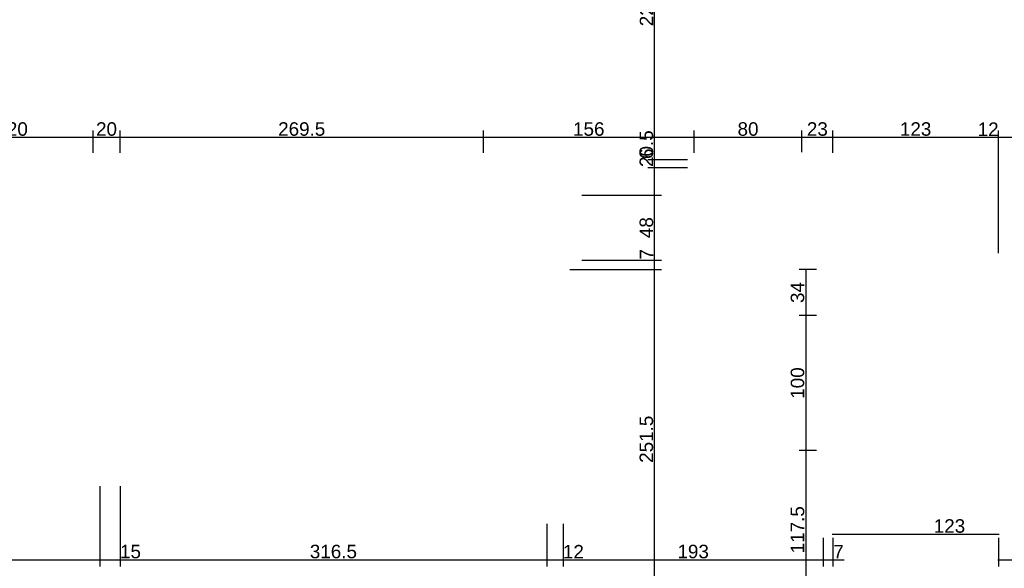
# Model space of a CAD drawing. Header units: millimetres. Extents: x 126553 to 403692, y -95821 to 38049.
# Tile 9 of 256: x 128394 to 129125, y -29989 to -29583. Entities that reach past the tile are written whole.
import ezdxf

# ---------------------------------------------------------------- set-up
doc = ezdxf.new("R2010")
doc.units = ezdxf.units.MM
doc.layers.add('11_wymiary', color=55, linetype='Continuous')
doc.layers.add('11_wymiary @ 50', color=55, linetype='Continuous')
doc.styles.add('11_RJ', font='arial.ttf')
doc.dimstyles.new('11_RJ (cc)', dxfattribs={"dimtxt": 0.2, "dimasz": 0.001, "dimexe": 0.1, "dimexo": 0.1, "dimgap": 0.02, "dimtad": 1, "dimdec": 1, "dimrnd": 0.5, "dimzin": 12, "dimdsep": 46, "dimtxsty": '11_RJ', "dimblk": 'OBLIQUE', "dimcen": 0, "dimdle": 0.01, "dimclrd": 256, "dimclre": 256, "dimclrt": 2, "dimazin": 3, "dimtfac": 1, "dimtdec": 1, "dimtofl": 0, "dimtmove": 0, "dimatfit": 3, "dimldrblk": 'DOT', "dimfxl": 1, "dimtolj": 1, "dimtzin": 13, "dimarcsym": 0})

# ---------------------------------------------------------------- blocks, each defined once
blk = doc.blocks.new('_Oblique')
at = {"color": 0, "linetype": 'ByBlock', "lineweight": -2}
blk.add_line((-0.5, -0.5), (0.5, 0.5), dxfattribs=at)
blk = doc.blocks.new('*D2058')
at = {"layer": '11_wymiary', "lineweight": -2, "transparency": 16777216}
for p, q in [((129120.31, -29669.7), (129104.98, -29669.7)), ((129120.31, -29755.62), (129120.31, -29664.7)), ((129132.81, -29669.7), (129120.31, -29669.7)), ((129132.31, -29755.62), (129132.31, -29664.7))]:
    blk.add_line(p, q, dxfattribs=at)
at = {"layer": 'Defpoints', "color": 0, "transparency": 16777216}
for p in [(129120.31, -29669.7), (129120.31, -29760.62), (129132.31, -29760.62)]:
    blk.add_point(p, dxfattribs=at)
at = {"layer": '11_wymiary', "lineweight": -2, "transparency": 16777216, "xscale": 0.05, "yscale": 0.05, "zscale": 0.05, "rotation": 180}
blk.add_blockref('_Oblique', (129120.31, -29669.7), dxfattribs=at)
at = {"layer": '11_wymiary', "lineweight": -2, "transparency": 16777216, "xscale": 0.05, "yscale": 0.05, "zscale": 0.05}
blk.add_blockref('_Oblique', (129132.31, -29669.7), dxfattribs=at)
at = {"layer": '11_wymiary', "color": 2, "transparency": 16777216, "insert": (129112.62, -29663.68), "char_height": 10, "attachment_point": 5, "style": '11_RJ'}
blk.add_mtext('\\A1;12', dxfattribs=at)
blk = doc.blocks.new('_Dot')
at = {"color": 0, "linetype": 'ByBlock', "lineweight": -2}
blk.add_line((-0.5, 0), (-1, 0), dxfattribs=at)
at = {"color": 0, "linetype": 'ByBlock', "const_width": 0.5}
blk.add_lwpolyline([(-0.25, 0, 1), (0.25, 0, 1)], format="xyb", close=True, dxfattribs=at)
blk = doc.blocks.new('*D2059')
at = {"layer": '11_wymiary', "lineweight": -2, "transparency": 16777216}
for p, q in [((129120.81, -29669.7), (128996.85, -29669.7)), ((128997.35, -29681.24), (128997.35, -29664.7)), ((129120.31, -29755.62), (129120.31, -29664.7))]:
    blk.add_line(p, q, dxfattribs=at)
at = {"layer": 'Defpoints', "color": 0, "transparency": 16777216}
for p in [(128997.35, -29669.7), (128997.35, -29686.24), (129120.31, -29760.62)]:
    blk.add_point(p, dxfattribs=at)
at = {"layer": '11_wymiary', "lineweight": -2, "transparency": 16777216, "xscale": 0.05, "yscale": 0.05, "zscale": 0.05, "rotation": 180}
blk.add_blockref('_Oblique', (128997.35, -29669.7), dxfattribs=at)
at = {"layer": '11_wymiary', "lineweight": -2, "transparency": 16777216, "xscale": 0.05, "yscale": 0.05, "zscale": 0.05}
blk.add_blockref('_Oblique', (129120.31, -29669.7), dxfattribs=at)
at = {"layer": '11_wymiary', "color": 2, "transparency": 16777216, "insert": (129058.83, -29663.59), "char_height": 10, "attachment_point": 5, "style": '11_RJ'}
blk.add_mtext('\\A1;123', dxfattribs=at)
blk = doc.blocks.new('*D2060')
at = {"layer": '11_wymiary', "lineweight": -2, "transparency": 16777216}
for p, q in [((128997.85, -29669.7), (128974.05, -29669.7)), ((128974.55, -29680.62), (128974.55, -29664.7)), ((128997.35, -29681.24), (128997.35, -29664.7))]:
    blk.add_line(p, q, dxfattribs=at)
at = {"layer": 'Defpoints', "color": 0, "transparency": 16777216}
for p in [(128974.55, -29669.7), (128974.55, -29685.62), (128997.35, -29686.24)]:
    blk.add_point(p, dxfattribs=at)
at = {"layer": '11_wymiary', "lineweight": -2, "transparency": 16777216, "xscale": 0.05, "yscale": 0.05, "zscale": 0.05, "rotation": 180}
blk.add_blockref('_Oblique', (128974.55, -29669.7), dxfattribs=at)
at = {"layer": '11_wymiary', "lineweight": -2, "transparency": 16777216, "xscale": 0.05, "yscale": 0.05, "zscale": 0.05}
blk.add_blockref('_Oblique', (128997.35, -29669.7), dxfattribs=at)
at = {"layer": '11_wymiary', "color": 2, "transparency": 16777216, "insert": (128985.95, -29663.59), "char_height": 10, "attachment_point": 5, "style": '11_RJ'}
blk.add_mtext('\\A1;23', dxfattribs=at)
blk = doc.blocks.new('*D2061')
at = {"layer": '11_wymiary', "lineweight": -2, "transparency": 16777216}
for p, q in [((128975.05, -29669.7), (128894.05, -29669.7)), ((128894.55, -29681.24), (128894.55, -29664.7)), ((128974.55, -29680.62), (128974.55, -29664.7))]:
    blk.add_line(p, q, dxfattribs=at)
at = {"layer": 'Defpoints', "color": 0, "transparency": 16777216}
for p in [(128894.55, -29669.7), (128894.55, -29686.24), (128974.55, -29685.62)]:
    blk.add_point(p, dxfattribs=at)
at = {"layer": '11_wymiary', "lineweight": -2, "transparency": 16777216, "xscale": 0.05, "yscale": 0.05, "zscale": 0.05, "rotation": 180}
blk.add_blockref('_Oblique', (128894.55, -29669.7), dxfattribs=at)
at = {"layer": '11_wymiary', "lineweight": -2, "transparency": 16777216, "xscale": 0.05, "yscale": 0.05, "zscale": 0.05}
blk.add_blockref('_Oblique', (128974.55, -29669.7), dxfattribs=at)
at = {"layer": '11_wymiary', "color": 2, "transparency": 16777216, "insert": (128934.55, -29663.59), "char_height": 10, "attachment_point": 5, "style": '11_RJ'}
blk.add_mtext('\\A1;80', dxfattribs=at)
blk = doc.blocks.new('*D2062')
at = {"layer": '11_wymiary', "lineweight": -2, "transparency": 16777216}
for p, q in [((128895.05, -29669.7), (128737.85, -29669.7)), ((128738.35, -29681.24), (128738.35, -29664.7)), ((128894.55, -29681.24), (128894.55, -29664.7))]:
    blk.add_line(p, q, dxfattribs=at)
at = {"layer": 'Defpoints', "color": 0, "transparency": 16777216}
for p in [(128738.35, -29669.7), (128738.35, -29686.24), (128894.55, -29686.24)]:
    blk.add_point(p, dxfattribs=at)
at = {"layer": '11_wymiary', "lineweight": -2, "transparency": 16777216, "xscale": 0.05, "yscale": 0.05, "zscale": 0.05, "rotation": 180}
blk.add_blockref('_Oblique', (128738.35, -29669.7), dxfattribs=at)
at = {"layer": '11_wymiary', "lineweight": -2, "transparency": 16777216, "xscale": 0.05, "yscale": 0.05, "zscale": 0.05}
blk.add_blockref('_Oblique', (128894.55, -29669.7), dxfattribs=at)
at = {"layer": '11_wymiary', "color": 2, "transparency": 16777216, "insert": (128816.45, -29663.59), "char_height": 10, "attachment_point": 5, "style": '11_RJ'}
blk.add_mtext('\\A1;156', dxfattribs=at)
blk = doc.blocks.new('*D2063')
at = {"layer": '11_wymiary', "lineweight": -2, "transparency": 16777216}
for p, q in [((128738.85, -29669.7), (128468.35, -29669.7)), ((128468.85, -29681.24), (128468.85, -29664.7)), ((128738.35, -29681.24), (128738.35, -29664.7))]:
    blk.add_line(p, q, dxfattribs=at)
at = {"layer": 'Defpoints', "color": 0, "transparency": 16777216}
for p in [(128468.85, -29669.7), (128468.85, -29686.24), (128738.35, -29686.24)]:
    blk.add_point(p, dxfattribs=at)
at = {"layer": '11_wymiary', "lineweight": -2, "transparency": 16777216, "xscale": 0.05, "yscale": 0.05, "zscale": 0.05, "rotation": 180}
blk.add_blockref('_Oblique', (128468.85, -29669.7), dxfattribs=at)
at = {"layer": '11_wymiary', "lineweight": -2, "transparency": 16777216, "xscale": 0.05, "yscale": 0.05, "zscale": 0.05}
blk.add_blockref('_Oblique', (128738.35, -29669.7), dxfattribs=at)
at = {"layer": '11_wymiary', "color": 2, "transparency": 16777216, "insert": (128603.6, -29663.59), "char_height": 10, "attachment_point": 5, "style": '11_RJ'}
blk.add_mtext('\\A1;269.5', dxfattribs=at)
blk = doc.blocks.new('*D2064')
at = {"layer": '11_wymiary', "lineweight": -2, "transparency": 16777216}
for p, q in [((128469.35, -29669.7), (128448.35, -29669.7)), ((128448.85, -29681.24), (128448.85, -29664.7)), ((128468.85, -29681.24), (128468.85, -29664.7))]:
    blk.add_line(p, q, dxfattribs=at)
at = {"layer": 'Defpoints', "color": 0, "transparency": 16777216}
for p in [(128448.85, -29669.7), (128448.85, -29686.24), (128468.85, -29686.24)]:
    blk.add_point(p, dxfattribs=at)
at = {"layer": '11_wymiary', "lineweight": -2, "transparency": 16777216, "xscale": 0.05, "yscale": 0.05, "zscale": 0.05, "rotation": 180}
blk.add_blockref('_Oblique', (128448.85, -29669.7), dxfattribs=at)
at = {"layer": '11_wymiary', "lineweight": -2, "transparency": 16777216, "xscale": 0.05, "yscale": 0.05, "zscale": 0.05}
blk.add_blockref('_Oblique', (128468.85, -29669.7), dxfattribs=at)
at = {"layer": '11_wymiary', "color": 2, "transparency": 16777216, "insert": (128458.85, -29663.59), "char_height": 10, "attachment_point": 5, "style": '11_RJ'}
blk.add_mtext('\\A1;20', dxfattribs=at)
blk = doc.blocks.new('*D2065')
at = {"layer": '11_wymiary', "lineweight": -2, "transparency": 16777216}
for p, q in [((128449.35, -29669.7), (128328.35, -29669.7)), ((128328.85, -29681.24), (128328.85, -29664.7)), ((128448.85, -29681.24), (128448.85, -29664.7))]:
    blk.add_line(p, q, dxfattribs=at)
at = {"layer": 'Defpoints', "color": 0, "transparency": 16777216}
for p in [(128328.85, -29669.7), (128328.85, -29686.24), (128448.85, -29686.24)]:
    blk.add_point(p, dxfattribs=at)
at = {"layer": '11_wymiary', "lineweight": -2, "transparency": 16777216, "xscale": 0.05, "yscale": 0.05, "zscale": 0.05, "rotation": 180}
blk.add_blockref('_Oblique', (128328.85, -29669.7), dxfattribs=at)
at = {"layer": '11_wymiary', "lineweight": -2, "transparency": 16777216, "xscale": 0.05, "yscale": 0.05, "zscale": 0.05}
blk.add_blockref('_Oblique', (128448.85, -29669.7), dxfattribs=at)
at = {"layer": '11_wymiary', "color": 2, "transparency": 16777216, "insert": (128388.85, -29663.59), "char_height": 10, "attachment_point": 5, "style": '11_RJ'}
blk.add_mtext('\\A1;120', dxfattribs=at)
blk = doc.blocks.new('*D2172')
at = {"layer": '11_wymiary', "lineweight": -2, "transparency": 16777216}
for p, q in [((128453.85, -29928.04), (128453.85, -29987.71)), ((128138.85, -30016.39), (128138.85, -29977.71)), ((128138.35, -29982.71), (128454.35, -29982.71))]:
    blk.add_line(p, q, dxfattribs=at)
at = {"layer": 'Defpoints', "color": 0, "transparency": 16777216}
for p in [(128453.85, -29923.04), (128453.85, -29982.71), (128138.85, -30021.39)]:
    blk.add_point(p, dxfattribs=at)
at = {"layer": '11_wymiary', "lineweight": -2, "transparency": 16777216, "xscale": 0.05, "yscale": 0.05, "zscale": 0.05, "rotation": 180}
blk.add_blockref('_Oblique', (128138.85, -29982.71), dxfattribs=at)
at = {"layer": '11_wymiary', "lineweight": -2, "transparency": 16777216, "xscale": 0.05, "yscale": 0.05, "zscale": 0.05}
blk.add_blockref('_Oblique', (128453.85, -29982.71), dxfattribs=at)
at = {"layer": '11_wymiary', "color": 2, "transparency": 16777216, "insert": (128296.35, -29976.6), "char_height": 10, "attachment_point": 5, "style": '11_RJ'}
blk.add_mtext('\\A1;315', dxfattribs=at)
blk = doc.blocks.new('*D2173')
at = {"layer": '11_wymiary', "lineweight": -2, "transparency": 16777216}
for p, q in [((128453.85, -29928.04), (128453.85, -29987.71)), ((128468.85, -29928.04), (128468.85, -29987.71)), ((128453.35, -29982.71), (128468.85, -29982.71)), ((128468.85, -29982.71), (128484.36, -29982.71))]:
    blk.add_line(p, q, dxfattribs=at)
at = {"layer": 'Defpoints', "color": 0, "transparency": 16777216}
for p in [(128453.85, -29923.04), (128468.85, -29923.04), (128468.85, -29982.71)]:
    blk.add_point(p, dxfattribs=at)
at = {"layer": '11_wymiary', "lineweight": -2, "transparency": 16777216, "xscale": 0.05, "yscale": 0.05, "zscale": 0.05, "rotation": 180}
blk.add_blockref('_Oblique', (128453.85, -29982.71), dxfattribs=at)
at = {"layer": '11_wymiary', "lineweight": -2, "transparency": 16777216, "xscale": 0.05, "yscale": 0.05, "zscale": 0.05}
blk.add_blockref('_Oblique', (128468.85, -29982.71), dxfattribs=at)
at = {"layer": '11_wymiary', "color": 2, "transparency": 16777216, "insert": (128476.63, -29976.61), "char_height": 10, "attachment_point": 5, "style": '11_RJ'}
blk.add_mtext('\\A1;15', dxfattribs=at)
blk = doc.blocks.new('*D2174')
at = {"layer": '11_wymiary', "lineweight": -2, "transparency": 16777216}
for p, q in [((128468.85, -29928.04), (128468.85, -29987.71)), ((128785.35, -29956.08), (128785.35, -29987.71)), ((128468.35, -29982.71), (128785.85, -29982.71))]:
    blk.add_line(p, q, dxfattribs=at)
at = {"layer": 'Defpoints', "color": 0, "transparency": 16777216}
for p in [(128468.85, -29923.04), (128785.35, -29951.08), (128785.35, -29982.71)]:
    blk.add_point(p, dxfattribs=at)
at = {"layer": '11_wymiary', "lineweight": -2, "transparency": 16777216, "xscale": 0.05, "yscale": 0.05, "zscale": 0.05, "rotation": 180}
blk.add_blockref('_Oblique', (128468.85, -29982.71), dxfattribs=at)
at = {"layer": '11_wymiary', "lineweight": -2, "transparency": 16777216, "xscale": 0.05, "yscale": 0.05, "zscale": 0.05}
blk.add_blockref('_Oblique', (128785.35, -29982.71), dxfattribs=at)
at = {"layer": '11_wymiary', "color": 2, "transparency": 16777216, "insert": (128627.1, -29976.6), "char_height": 10, "attachment_point": 5, "style": '11_RJ'}
blk.add_mtext('\\A1;316.5', dxfattribs=at)
blk = doc.blocks.new('*D2175')
at = {"layer": '11_wymiary', "lineweight": -2, "transparency": 16777216}
for p, q in [((128785.35, -29956.08), (128785.35, -29987.71)), ((128797.35, -29956.08), (128797.35, -29987.71)), ((128784.85, -29982.71), (128797.35, -29982.71)), ((128797.35, -29982.71), (128812.68, -29982.71))]:
    blk.add_line(p, q, dxfattribs=at)
at = {"layer": 'Defpoints', "color": 0, "transparency": 16777216}
for p in [(128785.35, -29951.08), (128797.35, -29951.08), (128797.35, -29982.71)]:
    blk.add_point(p, dxfattribs=at)
at = {"layer": '11_wymiary', "lineweight": -2, "transparency": 16777216, "xscale": 0.05, "yscale": 0.05, "zscale": 0.05, "rotation": 180}
blk.add_blockref('_Oblique', (128785.35, -29982.71), dxfattribs=at)
at = {"layer": '11_wymiary', "lineweight": -2, "transparency": 16777216, "xscale": 0.05, "yscale": 0.05, "zscale": 0.05}
blk.add_blockref('_Oblique', (128797.35, -29982.71), dxfattribs=at)
at = {"layer": '11_wymiary', "color": 2, "transparency": 16777216, "insert": (128805.04, -29976.69), "char_height": 10, "attachment_point": 5, "style": '11_RJ'}
blk.add_mtext('\\A1;12', dxfattribs=at)
blk = doc.blocks.new('*D2176')
at = {"layer": '11_wymiary', "lineweight": -2, "transparency": 16777216}
for p, q in [((128797.35, -29956.08), (128797.35, -29987.71)), ((128990.35, -29966.39), (128990.35, -29987.71)), ((128796.85, -29982.71), (128990.85, -29982.71))]:
    blk.add_line(p, q, dxfattribs=at)
at = {"layer": 'Defpoints', "color": 0, "transparency": 16777216}
for p in [(128797.35, -29951.08), (128990.35, -29961.39), (128990.35, -29982.71)]:
    blk.add_point(p, dxfattribs=at)
at = {"layer": '11_wymiary', "lineweight": -2, "transparency": 16777216, "xscale": 0.05, "yscale": 0.05, "zscale": 0.05, "rotation": 180}
blk.add_blockref('_Oblique', (128797.35, -29982.71), dxfattribs=at)
at = {"layer": '11_wymiary', "lineweight": -2, "transparency": 16777216, "xscale": 0.05, "yscale": 0.05, "zscale": 0.05}
blk.add_blockref('_Oblique', (128990.35, -29982.71), dxfattribs=at)
at = {"layer": '11_wymiary', "color": 2, "transparency": 16777216, "insert": (128893.85, -29976.6), "char_height": 10, "attachment_point": 5, "style": '11_RJ'}
blk.add_mtext('\\A1;193', dxfattribs=at)
blk = doc.blocks.new('*D2177')
at = {"layer": '11_wymiary', "lineweight": -2, "transparency": 16777216}
for p, q in [((128990.35, -29966.39), (128990.35, -29987.71)), ((128997.35, -29966.39), (128997.35, -29987.71)), ((128989.85, -29982.71), (128997.35, -29982.71)), ((128997.35, -29982.71), (129005.87, -29982.71))]:
    blk.add_line(p, q, dxfattribs=at)
at = {"layer": 'Defpoints', "color": 0, "transparency": 16777216}
for p in [(128990.35, -29961.39), (128997.35, -29961.39), (128997.35, -29982.71)]:
    blk.add_point(p, dxfattribs=at)
at = {"layer": '11_wymiary', "lineweight": -2, "transparency": 16777216, "xscale": 0.05, "yscale": 0.05, "zscale": 0.05, "rotation": 180}
blk.add_blockref('_Oblique', (128990.35, -29982.71), dxfattribs=at)
at = {"layer": '11_wymiary', "lineweight": -2, "transparency": 16777216, "xscale": 0.05, "yscale": 0.05, "zscale": 0.05}
blk.add_blockref('_Oblique', (128997.35, -29982.71), dxfattribs=at)
at = {"layer": '11_wymiary', "color": 2, "transparency": 16777216, "insert": (129001.64, -29976.71), "char_height": 10, "attachment_point": 5, "style": '11_RJ'}
blk.add_mtext('\\A1;7', dxfattribs=at)
blk = doc.blocks.new('*D2178')
at = {"layer": '11_wymiary', "lineweight": -2, "transparency": 16777216}
for p, q in [((128996.85, -29963.8), (129120.81, -29963.8)), ((128997.35, -29966.39), (128997.35, -29968.8)), ((129120.31, -29966.39), (129120.31, -29968.8))]:
    blk.add_line(p, q, dxfattribs=at)
at = {"layer": 'Defpoints', "color": 0, "transparency": 16777216}
for p in [(128997.35, -29961.39), (129120.31, -29961.39), (129120.31, -29963.8)]:
    blk.add_point(p, dxfattribs=at)
at = {"layer": '11_wymiary', "lineweight": -2, "transparency": 16777216, "xscale": 0.05, "yscale": 0.05, "zscale": 0.05, "rotation": 180}
blk.add_blockref('_Oblique', (128997.35, -29963.8), dxfattribs=at)
at = {"layer": '11_wymiary', "lineweight": -2, "transparency": 16777216, "xscale": 0.05, "yscale": 0.05, "zscale": 0.05}
blk.add_blockref('_Oblique', (129120.31, -29963.8), dxfattribs=at)
at = {"layer": '11_wymiary', "color": 2, "transparency": 16777216, "insert": (129083.91, -29957.69), "char_height": 10, "attachment_point": 5, "style": '11_RJ'}
blk.add_mtext('\\A1;123', dxfattribs=at)
blk = doc.blocks.new('*D2179')
at = {"layer": '11_wymiary', "lineweight": -2, "transparency": 16777216}
for p, q in [((129120.31, -29966.39), (129120.31, -29987.71)), ((129132.31, -29966.39), (129132.31, -29987.71)), ((129119.81, -29982.71), (129132.31, -29982.71)), ((129132.31, -29982.71), (129147.64, -29982.71))]:
    blk.add_line(p, q, dxfattribs=at)
at = {"layer": 'Defpoints', "color": 0, "transparency": 16777216}
for p in [(129120.31, -29961.39), (129132.31, -29961.39), (129132.31, -29982.71)]:
    blk.add_point(p, dxfattribs=at)
at = {"layer": '11_wymiary', "lineweight": -2, "transparency": 16777216, "xscale": 0.05, "yscale": 0.05, "zscale": 0.05, "rotation": 180}
blk.add_blockref('_Oblique', (129120.31, -29982.71), dxfattribs=at)
at = {"layer": '11_wymiary', "lineweight": -2, "transparency": 16777216, "xscale": 0.05, "yscale": 0.05, "zscale": 0.05}
blk.add_blockref('_Oblique', (129132.31, -29982.71), dxfattribs=at)
at = {"layer": '11_wymiary', "color": 2, "transparency": 16777216, "insert": (129140, -29976.69), "char_height": 10, "attachment_point": 5, "style": '11_RJ'}
blk.add_mtext('\\A1;12', dxfattribs=at)
blk = doc.blocks.new('*D1888')
at = {"layer": '11_wymiary', "lineweight": -2, "transparency": 16777216}
for p, q in [((128802.35, -29767.62), (128870.3, -29767.62)), ((128865.3, -30019.62), (128865.3, -29767.12)), ((128850.35, -30019.12), (128870.3, -30019.12))]:
    blk.add_line(p, q, dxfattribs=at)
at = {"layer": 'Defpoints', "color": 0, "transparency": 16777216}
for p in [(128797.35, -29767.62), (128865.3, -29767.62), (128845.35, -30019.12)]:
    blk.add_point(p, dxfattribs=at)
at = {"layer": '11_wymiary', "lineweight": -2, "transparency": 16777216, "xscale": 0.05, "yscale": 0.05, "zscale": 0.05}
for p, rotation in [((128865.3, -29767.62), 90), ((128865.3, -30019.12), 270)]:
    blk.add_blockref('_Oblique', p, dxfattribs=dict(at, rotation=rotation))
at = {"layer": '11_wymiary', "color": 2, "transparency": 16777216, "insert": (128859.19, -29893.37), "char_height": 10, "attachment_point": 5, "rotation": 90, "style": '11_RJ'}
blk.add_mtext('\\A1;251.5', dxfattribs=at)
blk = doc.blocks.new('*D1889')
at = {"layer": '11_wymiary', "lineweight": -2, "transparency": 16777216}
for p, q in [((128865.3, -29760.62), (128865.3, -29752.1)), ((128811.35, -29760.62), (128870.3, -29760.62)), ((128865.3, -29768.12), (128865.3, -29760.62)), ((128802.35, -29767.62), (128870.3, -29767.62))]:
    blk.add_line(p, q, dxfattribs=at)
at = {"layer": 'Defpoints', "color": 0, "transparency": 16777216}
for p in [(128806.35, -29760.62), (128865.3, -29760.62), (128797.35, -29767.62)]:
    blk.add_point(p, dxfattribs=at)
at = {"layer": '11_wymiary', "lineweight": -2, "transparency": 16777216, "xscale": 0.05, "yscale": 0.05, "zscale": 0.05}
for p, rotation in [((128865.3, -29760.62), 90), ((128865.3, -29767.62), 270)]:
    blk.add_blockref('_Oblique', p, dxfattribs=dict(at, rotation=rotation))
at = {"layer": '11_wymiary', "color": 2, "transparency": 16777216, "insert": (128859.3, -29756.33), "char_height": 10, "attachment_point": 5, "rotation": 90, "style": '11_RJ'}
blk.add_mtext('\\A1;7', dxfattribs=at)
blk = doc.blocks.new('*D1890')
at = {"layer": '11_wymiary', "lineweight": -2, "transparency": 16777216}
for p, q in [((128811.35, -29712.62), (128870.3, -29712.62)), ((128865.3, -29761.12), (128865.3, -29712.12)), ((128811.35, -29760.62), (128870.3, -29760.62))]:
    blk.add_line(p, q, dxfattribs=at)
at = {"layer": 'Defpoints', "color": 0, "transparency": 16777216}
for p in [(128806.35, -29712.62), (128865.3, -29712.62), (128806.35, -29760.62)]:
    blk.add_point(p, dxfattribs=at)
at = {"layer": '11_wymiary', "lineweight": -2, "transparency": 16777216, "xscale": 0.05, "yscale": 0.05, "zscale": 0.05}
for p, rotation in [((128865.3, -29712.62), 90), ((128865.3, -29760.62), 270)]:
    blk.add_blockref('_Oblique', p, dxfattribs=dict(at, rotation=rotation))
at = {"layer": '11_wymiary', "color": 2, "transparency": 16777216, "insert": (128859.19, -29736.62), "char_height": 10, "attachment_point": 5, "rotation": 90, "style": '11_RJ'}
blk.add_mtext('\\A1;48', dxfattribs=at)
blk = doc.blocks.new('*D1891')
at = {"layer": '11_wymiary', "lineweight": -2, "transparency": 16777216}
for p, q in [((128865.3, -29692.24), (128865.3, -29663.97)), ((128889.55, -29692.24), (128860.3, -29692.24)), ((128865.3, -29713.12), (128865.3, -29692.24)), ((128811.35, -29712.62), (128870.3, -29712.62))]:
    blk.add_line(p, q, dxfattribs=at)
at = {"layer": 'Defpoints', "color": 0, "transparency": 16777216}
for p in [(128865.3, -29692.24), (128894.55, -29692.24), (128806.35, -29712.62)]:
    blk.add_point(p, dxfattribs=at)
at = {"layer": '11_wymiary', "lineweight": -2, "transparency": 16777216, "xscale": 0.05, "yscale": 0.05, "zscale": 0.05}
for p, rotation in [((128865.3, -29692.24), 90), ((128865.3, -29712.62), 270)]:
    blk.add_blockref('_Oblique', p, dxfattribs=dict(at, rotation=rotation))
at = {"layer": '11_wymiary', "color": 2, "transparency": 16777216, "insert": (128859.19, -29678.08), "char_height": 10, "attachment_point": 5, "rotation": 90, "style": '11_RJ'}
blk.add_mtext('\\A1;20.5', dxfattribs=at)
blk = doc.blocks.new('*D1892')
at = {"layer": '11_wymiary', "lineweight": -2, "transparency": 16777216}
for p, q in [((128865.3, -29686.24), (128865.3, -29677.59)), ((128889.55, -29686.24), (128860.3, -29686.24)), ((128865.3, -29692.74), (128865.3, -29686.24)), ((128889.55, -29692.24), (128860.3, -29692.24))]:
    blk.add_line(p, q, dxfattribs=at)
at = {"layer": 'Defpoints', "color": 0, "transparency": 16777216}
for p in [(128865.3, -29686.24), (128894.55, -29686.24), (128894.55, -29692.24)]:
    blk.add_point(p, dxfattribs=at)
at = {"layer": '11_wymiary', "lineweight": -2, "transparency": 16777216, "xscale": 0.05, "yscale": 0.05, "zscale": 0.05}
for p, rotation in [((128865.3, -29686.24), 90), ((128865.3, -29692.24), 270)]:
    blk.add_blockref('_Oblique', p, dxfattribs=dict(at, rotation=rotation))
at = {"layer": '11_wymiary', "color": 2, "transparency": 16777216, "insert": (128859.19, -29681.89), "char_height": 10, "attachment_point": 5, "rotation": 90, "style": '11_RJ'}
blk.add_mtext('\\A1;6', dxfattribs=at)
blk = doc.blocks.new('*D1893')
at = {"layer": '11_wymiary', "lineweight": -2, "transparency": 16777216}
for p, q in [((128995.35, -29465.24), (128860.3, -29465.24)), ((128865.3, -29686.74), (128865.3, -29464.74)), ((128889.55, -29686.24), (128860.3, -29686.24))]:
    blk.add_line(p, q, dxfattribs=at)
at = {"layer": 'Defpoints', "color": 0, "transparency": 16777216}
for p in [(128865.3, -29465.24), (129000.35, -29465.24), (128894.55, -29686.24)]:
    blk.add_point(p, dxfattribs=at)
at = {"layer": '11_wymiary', "lineweight": -2, "transparency": 16777216, "xscale": 0.05, "yscale": 0.05, "zscale": 0.05}
for p, rotation in [((128865.3, -29465.24), 90), ((128865.3, -29686.24), 270)]:
    blk.add_blockref('_Oblique', p, dxfattribs=dict(at, rotation=rotation))
at = {"layer": '11_wymiary', "color": 2, "transparency": 16777216, "insert": (128859.28, -29575.74), "char_height": 10, "attachment_point": 5, "rotation": 90, "style": '11_RJ'}
blk.add_mtext('\\A1;221', dxfattribs=at)
blk = doc.blocks.new('*D1966')
at = {"layer": '11_wymiary', "lineweight": -2, "transparency": 16777216}
for p, q in [((128985.35, -29767.62), (128972.36, -29767.62)), ((128977.36, -29767.12), (128977.36, -29802.24)), ((128985.35, -29801.74), (128972.36, -29801.74))]:
    blk.add_line(p, q, dxfattribs=at)
at = {"layer": 'Defpoints', "color": 0, "transparency": 16777216}
for p in [(128990.35, -29767.62), (128977.36, -29801.74), (128990.35, -29801.74)]:
    blk.add_point(p, dxfattribs=at)
at = {"layer": '11_wymiary', "lineweight": -2, "transparency": 16777216, "xscale": 0.05, "yscale": 0.05, "zscale": 0.05}
for p, rotation in [((128977.36, -29767.62), 90), ((128977.36, -29801.74), 270)]:
    blk.add_blockref('_Oblique', p, dxfattribs=dict(at, rotation=rotation))
at = {"layer": '11_wymiary', "color": 2, "transparency": 16777216, "insert": (128971.25, -29784.68), "char_height": 10, "attachment_point": 5, "rotation": 90, "style": '11_RJ'}
blk.add_mtext('\\A1;34', dxfattribs=at)
blk = doc.blocks.new('*D1967')
at = {"layer": '11_wymiary', "lineweight": -2, "transparency": 16777216}
for p, q in [((128985.35, -29801.74), (128972.36, -29801.74)), ((128977.36, -29801.24), (128977.36, -29902.24)), ((128985.35, -29901.74), (128972.36, -29901.74))]:
    blk.add_line(p, q, dxfattribs=at)
at = {"layer": 'Defpoints', "color": 0, "transparency": 16777216}
for p in [(128990.35, -29801.74), (128977.36, -29901.74), (128990.35, -29901.74)]:
    blk.add_point(p, dxfattribs=at)
at = {"layer": '11_wymiary', "lineweight": -2, "transparency": 16777216, "xscale": 0.05, "yscale": 0.05, "zscale": 0.05}
for p, rotation in [((128977.36, -29801.74), 90), ((128977.36, -29901.74), 270)]:
    blk.add_blockref('_Oblique', p, dxfattribs=dict(at, rotation=rotation))
at = {"layer": '11_wymiary', "color": 2, "transparency": 16777216, "insert": (128971.25, -29851.74), "char_height": 10, "attachment_point": 5, "rotation": 90, "style": '11_RJ'}
blk.add_mtext('\\A1;100', dxfattribs=at)
blk = doc.blocks.new('*D1968')
at = {"layer": '11_wymiary', "lineweight": -2, "transparency": 16777216}
for p, q in [((128985.35, -29901.74), (128972.36, -29901.74)), ((128977.36, -29901.24), (128977.36, -30019.62)), ((128985.35, -30019.12), (128972.36, -30019.12))]:
    blk.add_line(p, q, dxfattribs=at)
at = {"layer": 'Defpoints', "color": 0, "transparency": 16777216}
for p in [(128990.35, -29901.74), (128977.36, -30019.12), (128990.35, -30019.12)]:
    blk.add_point(p, dxfattribs=at)
at = {"layer": '11_wymiary', "lineweight": -2, "transparency": 16777216, "xscale": 0.05, "yscale": 0.05, "zscale": 0.05}
for p, rotation in [((128977.36, -29901.74), 90), ((128977.36, -30019.12), 270)]:
    blk.add_blockref('_Oblique', p, dxfattribs=dict(at, rotation=rotation))
at = {"layer": '11_wymiary', "color": 2, "transparency": 16777216, "insert": (128971.25, -29960.43), "char_height": 10, "attachment_point": 5, "rotation": 90, "style": '11_RJ'}
blk.add_mtext('\\A1;117.5', dxfattribs=at)

msp = doc.modelspace()

# ---------------------------------------------------------------- dimensions: what is measured, and where the dimension line sits
at = {"layer": '11_wymiary @ 50'}
for base, p1, p2, picture, middle in [((128865.30053, -29465.23922), (128894.55021, -29686.23922), (129000.35078, -29465.23922), '*D1893', (128859.28007, -29575.73922)), ((128865.30053, -29692.23922), (128806.35078, -29712.61948), (128894.55021, -29692.23922), '*D1891', (128859.1948, -29678.07872)), ((128865.30053, -29686.23922), (128894.55021, -29692.23922), (128894.55021, -29686.23922), '*D1892', (128859.1948, -29681.88772)), ((128865.30053, -29712.61948), (128806.35078, -29760.61948), (128806.35078, -29712.61948), '*D1890', (128859.1948, -29736.61948)), ((128865.30053, -29760.61948), (128797.35078, -29767.61948), (128806.35078, -29760.61948), '*D1889', (128859.30053, -29756.33278)), ((128865.30053, -29767.61948), (128845.35078, -30019.11948), (128797.35078, -29767.61948), '*D1888', (128859.1948, -29893.36948)), ((128977.35512, -29801.73922), (128990.35078, -29767.61948), (128990.35078, -29801.73922), '*D1966', (128971.24598, -29784.67935)), ((128977.35512, -29901.73922), (128990.35078, -29801.73922), (128990.35078, -29901.73922), '*D1967', (128971.24939, -29851.73922)), ((128977.35512, -30019.11948), (128990.35078, -29901.73922), (128990.35078, -30019.11948), '*D1968', (128971.24939, -29960.42935))]:
    dim = msp.add_linear_dim(base=base, p1=p1, p2=p2, angle=90, dimstyle='11_RJ (cc)', override={"dimscale": 50, "dimtix": 0, "dimtofl": 0, "dimtmove": 0, "dimatfit": 3}, dxfattribs=at)
    dim.commit()
    dim.dimension.update_dxf_attribs({"geometry": picture, "text_midpoint": middle})
for base, p1, p2, picture, middle in [((128328.85078, -29669.69828), (128448.85078, -29686.23922), (128328.85078, -29686.23922), '*D2065', (128388.85078, -29663.59255)), ((128448.85078, -29669.69828), (128468.85078, -29686.23922), (128448.85078, -29686.23922), '*D2064', (128458.85078, -29663.59255)), ((128468.85078, -29669.69828), (128738.35078, -29686.23922), (128468.85078, -29686.23922), '*D2063', (128603.60078, -29663.59255)), ((128738.35078, -29669.69828), (128894.55021, -29686.23922), (128738.35078, -29686.23922), '*D2062', (128816.45049, -29663.59255)), ((128894.55021, -29669.69828), (128974.55021, -29685.61948), (128894.55021, -29686.23922), '*D2061', (128934.55021, -29663.59255)), ((128974.55021, -29669.69828), (128997.35078, -29686.23922), (128974.55021, -29685.61948), '*D2060', (128985.95049, -29663.58914)), ((128997.35078, -29669.69828), (129120.30696, -29760.61948), (128997.35078, -29686.23922), '*D2059', (129058.82887, -29663.58914)), ((129120.30696, -29669.69828), (129132.30696, -29760.61948), (129120.30696, -29760.61948), '*D2058', (129112.61644, -29663.67782)), ((128453.85078, -29982.71194), (128138.85078, -30021.38501), (128453.85078, -29923.03805), '*D2172', (128296.35078, -29976.6028)), ((128468.85078, -29982.71194), (128453.85078, -29923.03805), (128468.85078, -29923.03805), '*D2173', (128476.62997, -29976.60621)), ((128785.35078, -29982.71194), (128468.85078, -29923.03805), (128785.35078, -29951.07514), '*D2174', (128627.10078, -29976.6028)), ((128797.35078, -29982.71194), (128785.35078, -29951.07514), (128797.35078, -29951.07514), '*D2175', (128805.04129, -29976.69148)), ((128990.35078, -29982.71194), (128797.35078, -29951.07514), (128990.35078, -29961.38673), '*D2176', (128893.85078, -29976.6028)), ((128997.35078, -29982.71194), (128990.35078, -29961.38673), (128997.35078, -29961.38673), '*D2177', (129001.63747, -29976.71194)), ((129132.30696, -29982.71194), (129120.30696, -29961.38673), (129132.30696, -29961.38673), '*D2179', (129139.99748, -29976.69148))]:
    dim = msp.add_linear_dim(base=base, p1=p1, p2=p2, dimstyle='11_RJ (cc)', override={"dimscale": 50, "dimtix": 0, "dimtofl": 0, "dimtmove": 0, "dimatfit": 3}, dxfattribs=at)
    dim.commit()
    dim.dimension.update_dxf_attribs({"geometry": picture, "text_midpoint": middle})
dim = msp.add_linear_dim(base=(129120.30696, -29963.80323), p1=(128997.35078, -29961.38673), p2=(129120.30696, -29961.38673), dimstyle='11_RJ (cc)', override={"dimscale": 50, "dimtix": 0, "dimtofl": 0, "dimtmove": 0, "dimatfit": 3}, dxfattribs=at)
dim.commit()
dim.dimension.update_dxf_attribs({"geometry": '*D2178', "text_midpoint": (129083.90544, -29963.80323), "dimtype": 128})

doc.saveas('drawing.dxf')
